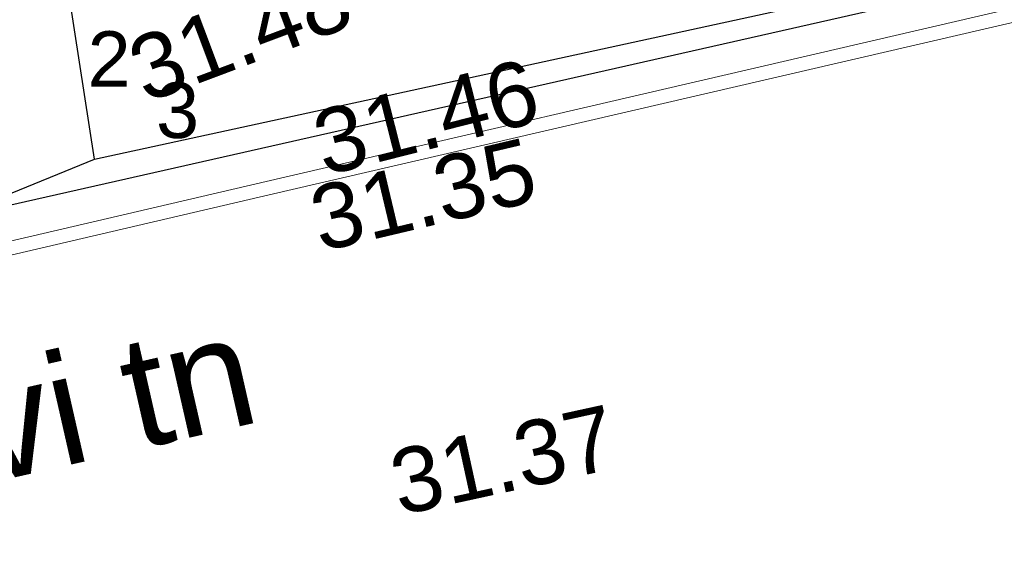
# Model space of a CAD drawing. Header units: metres. Extents: x 738076 to 738809, y 6589688 to 6590318.
# Tile 21 of 187: x 738388 to 738399, y 6589955 to 6589961. Entities that reach past the tile are written whole.
import ezdxf

# ---------------------------------------------------------------- set-up
doc = ezdxf.new("R2010")
doc.units = ezdxf.units.M
doc.layers.add('_GE (2D)', color=7, linetype='Continuous', lineweight=5)
doc.layers.add('None', color=7, linetype='Continuous', lineweight=5)
for name, color, linetype, lineweight, true_color in [('GE-korgus-EH2000', 7, 'Continuous', 5, 0x888888), ('GE-KTRASS', 7, 'Continuous', 5, 0x888888), ('GE-TEE', 7, 'Continuous', 5, 0x888888), ('GE-TORUNR', 7, 'Continuous', 5, 0x888888), ('GE-VTRASS', 7, 'Continuous', 5, 0x888888)]:
    doc.layers.add(name, color=color, linetype=linetype, lineweight=lineweight, true_color=true_color)
doc.styles.add('Arial', font='Arial')
doc.linetypes.add('-K-', pattern='A,10,-0.8000000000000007,-1.308667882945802,["K",Arial,S=1.4,R=0,X=-1.308667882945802,Y=-0.6999999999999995],-0.8913321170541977,10,-3', length=26)
doc.linetypes.add('-V-', pattern='A,10,-0.8000000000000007,-1.308667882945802,["V",Arial,S=1.4,R=0,X=-1.308667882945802,Y=-0.6999999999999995],-0.8913321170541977,10,-3', length=26)

# ---------------------------------------------------------------- blocks, each defined once
blk = doc.blocks.new('GE')
at = {"layer": 'GE-KTRASS', "linetype": '-K-', "lineweight": 30}
for p, q in [((-23.194, -43.706), (-24.872, -32.817)), ((-23.194, -43.706), (-3.785121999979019, -39.48229300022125)), ((-53.156, -55.986), (-23.194, -43.706))]:
    blk.add_line(p, q, dxfattribs=at)
at = {"layer": 'GE-TEE', "linetype": 'Continuous', "flags": 128}
for points in [[(1.993, -38.625), (-9.33, -41.309), (-21.307, -44.093), (-33.555, -46.953), (-46.511, -50.1), (-49.2783940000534, -50.46241800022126), (-51.139, -49.809), (-52.58531500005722, -48.31382700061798), (-52.89181200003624, -46.89615199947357), (-53.303, -43.463), (-54.99, -28.581), (-56.216, -18.201), (-57.259, -9.073), (-57.84461326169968, -2.910398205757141), (-57.84045862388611, -2.686794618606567), (-57.76811224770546, 1.206904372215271), (-57.15657138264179, 5.962665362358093), (-55.97675403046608, 11.21719869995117), (-55.19602240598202, 14.6943304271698), (-51.20173063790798, 31.3307007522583), (-46.69997500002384, 50.13162599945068), (-46.12686699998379, 52.60851900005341), (-43.3842159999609, 64.24780299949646)], [(-43.24089242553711, 64.20354971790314), (-45.97119190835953, 52.61516892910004), (-46.54266649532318, 50.14438007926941), (-51.06321531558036, 31.28901985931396), (-55.03796565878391, 14.71050888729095), (-55.86030985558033, 11.19294244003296), (-57.00863074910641, 5.937042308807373), (-57.6182903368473, 1.1959124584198), (-57.69230699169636, -2.787681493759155), (-57.69447467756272, -2.904346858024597), (-57.149, -9.021), (-56.08254591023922, -18.18392914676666), (-54.87372919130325, -28.57003207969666), (-53.14405952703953, -43.43128183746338), (-52.74364065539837, -46.87166411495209), (-52.44774613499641, -48.24029827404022), (-51.05584119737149, -49.67922318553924), (-49.26242337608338, -50.30904566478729), (-46.53852179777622, -49.95232343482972), (-33.58975765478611, -46.80708101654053), (-21.3410350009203, -43.94691227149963), (-9.364279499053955, -41.16296910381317), (1.958841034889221, -38.47894053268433)]]:
    blk.add_lwpolyline(points, dxfattribs=at)
at = {"layer": 'GE-VTRASS', "linetype": '-V-', "lineweight": 30}
blk.add_line((-59.3631629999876, -52.18189399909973), (-3.738123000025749, -39.59140999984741), dxfattribs=at)
at = {"layer": 'GE-korgus-EH2000', "char_height": 0.7, "attachment_point": 7, "line_spacing_factor": 0.25, "style": 'Arial'}
for s, insert, rotation in [(' 31.48 ', (-22.893, -43.208), 20.590377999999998), (' 31.46 ', (-20.974, -43.966), 14.244366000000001), (' 31.35 ', (-21.016, -44.783), 13.339795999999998), (' 31.37 ', (-20.164, -47.628), 12.333881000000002)]:
    blk.add_mtext(s, dxfattribs=dict(at, insert=insert, rotation=rotation))
at = {"layer": 'GE-TEE', "insert": (-24.72980899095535, -46.69399738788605), "char_height": 1.2, "attachment_point": 5, "rotation": 12.804266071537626, "line_spacing_factor": 0.25, "style": 'Arial'}
blk.add_mtext('Kraavi tn', dxfattribs=at)
at = {"layer": 'GE-TORUNR', "char_height": 0.6, "attachment_point": 5, "line_spacing_factor": 0.25, "style": 'Arial'}
for s, insert in [('2', (-23.036, -42.624)), ('3', (-22.297, -43.182))]:
    blk.add_mtext(s, dxfattribs=dict(at, insert=insert))
blk = doc.blocks.new('GE (2D)')
at = {"layer": 'None', "color": 7, "transparency": 33554687}
blk.add_blockref('GE', (-2154003.721977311, -6234741.730759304, 4.5), dxfattribs=at)

msp = doc.modelspace()

# ---------------------------------------------------------------- block references
at = {"layer": '_GE (2D)'}
msp.add_blockref('GE (2D)', (2892415.876977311, 12824744.7657593), dxfattribs=at)

doc.saveas('drawing.dxf')
